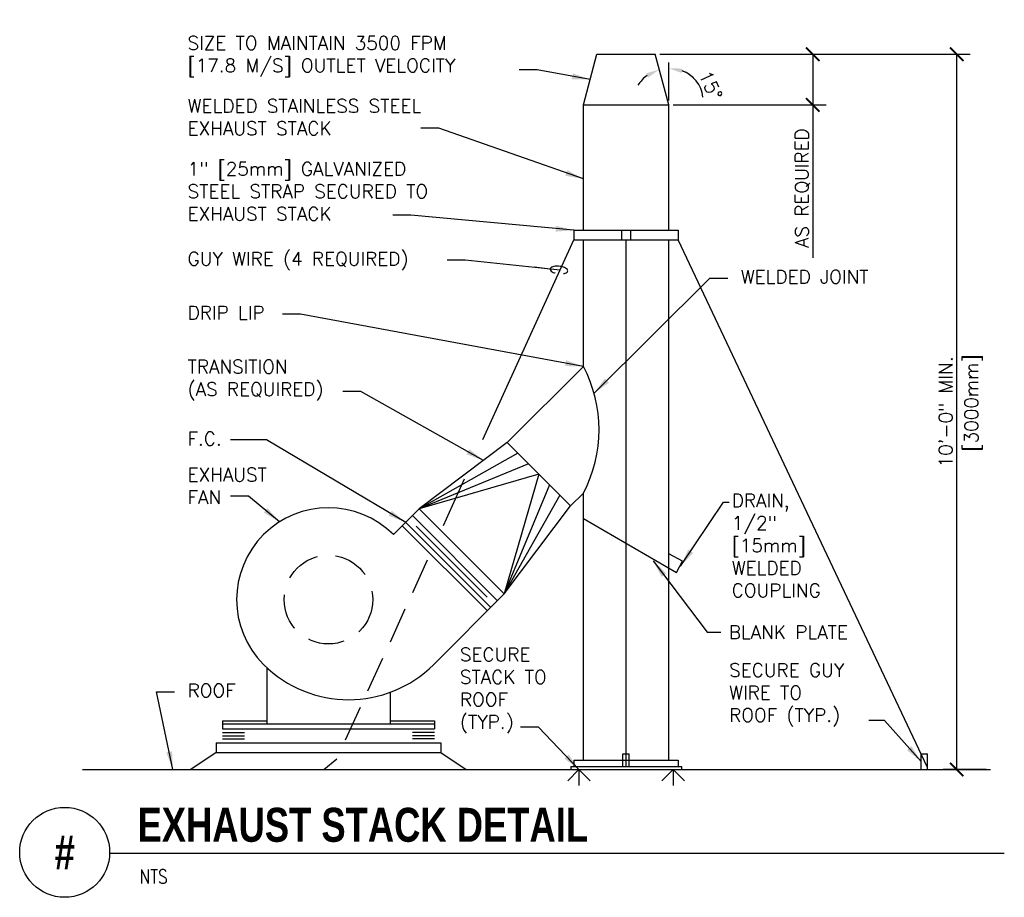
# Model space of a CAD drawing. Header units: inches. Extents: x 0.34 to 7.18, y 0.19 to 6.29.
import ezdxf
from ezdxf.enums import TextEntityAlignment as Align

# ---------------------------------------------------------------- set-up
doc = ezdxf.new("R2010")
doc.units = ezdxf.units.IN
doc.header["$MEASUREMENT"] = 0
doc.header["$PDSIZE"] = -1
doc.linetypes.add('DASHED', pattern=[0.75, 0.5, -0.25])
doc.linetypes.add('HIDDEN', pattern=[0.375, 0.25, -0.125])
doc.layers.get('Defpoints').update_dxf_attribs({"color": 2})
for name, color, linetype in [('M-DETL-DIMS', 2, 'Continuous'), ('M-DETL-HEVY', 5, 'Continuous'), ('M-DETL-MEDM', 4, 'Continuous'), ('M-DETL-TEXT', 2, 'Continuous')]:
    doc.layers.add(name, color=color, linetype=linetype)
doc.styles.add('BOLD', font='bold.shx', dxfattribs={"width": 0.9})
doc.styles.add('Romans', font='romans.shx')
doc.dimstyles.new('VA-Dims', dxfattribs={"dimtxt": 0.09375, "dimasz": 0.09375, "dimexe": 0.09375, "dimexo": 0.03125, "dimgap": 0.02, "dimtad": 1, "dimdec": 5, "dimzin": 0, "dimdsep": 46, "dimlunit": 4, "dimtxsty": 'Romans', "dimblk": 'ARCHTICK', "dimcen": 0.09375, "dimclrd": 256, "dimclre": 256, "dimclrt": 256, "dimadec": 0, "dimazin": 0, "dimtfac": 1, "dimtdec": 5, "dimtofl": 0, "dimtmove": 0, "dimatfit": 3, "dimfxl": 1, "dimfrac": 2, "dimtolj": 1, "dimtzin": 0, "dimlwd": -1, "dimlwe": -1, "dimarcsym": 0})
doc.dimstyles.new('VA-Lead', dxfattribs={"dimtxt": 0.09375, "dimasz": 0.125, "dimexe": 0.125, "dimexo": 0.03125, "dimgap": 0.02, "dimtad": 1, "dimdec": 5, "dimzin": 0, "dimdsep": 46, "dimlunit": 4, "dimtxsty": 'Romans', "dimcen": 0.125, "dimclrd": 256, "dimclre": 256, "dimclrt": 256, "dimadec": 0, "dimazin": 0, "dimtfac": 1, "dimtdec": 5, "dimtofl": 0, "dimtmove": 0, "dimatfit": 3, "dimfxl": 1, "dimfrac": 2, "dimtolj": 1, "dimtzin": 0, "dimlwd": -1, "dimlwe": -1, "dimarcsym": 0})
doc.dimstyles.new('VA-Loop', dxfattribs={"dimtxt": 0.09375, "dimasz": 0.18, "dimexe": 0.125, "dimexo": 0.0625, "dimgap": 0.09, "dimtad": 0, "dimtih": 1, "dimtoh": 1, "dimdec": 4, "dimzin": 0, "dimdsep": 46, "dimtxsty": 'Romans', "dimcen": 0.09, "dimclrd": 256, "dimclre": 256, "dimclrt": 256, "dimadec": 0, "dimazin": 0, "dimtfac": 1, "dimtdec": 4, "dimtofl": 0, "dimtmove": 0, "dimatfit": 3, "dimldrblk": 'dimloop1', "dimfxl": 1, "dimtolj": 1, "dimtzin": 0, "dimlwd": -1, "dimlwe": -1, "dimarcsym": 0})

# ---------------------------------------------------------------- blocks, each defined once
blk = doc.blocks.new('_ArchTick')
at = {"color": 0, "linetype": 'ByBlock', "const_width": 0.15}
blk.add_lwpolyline([(-0.5, -0.5), (0.5, 0.5)], dxfattribs=at)
blk = doc.blocks.new('*D4')
at = {"layer": 'Defpoints', "color": 0}
for p in [(4.7539, 6.0465), (6.8482, 1.0755), (7.0845, 1.0755)]:
    blk.add_point(p, dxfattribs=at)
at = {"layer": 'M-DETL-DIMS'}
for p, q in [((4.7851, 6.0465), (6.9419, 6.0465)), ((6.8482, 6.0465), (6.8482, 1.0755)), ((7.0533, 1.0755), (6.7544, 1.0755))]:
    blk.add_line(p, q, dxfattribs=at)
at = {"layer": 'M-DETL-DIMS', "xscale": 0.09375, "yscale": 0.09375, "zscale": 0.09375}
for p, rotation in [((6.8482, 6.0465), 90), ((6.8482, 1.0755), 270)]:
    blk.add_blockref('_ArchTick', p, dxfattribs=dict(at, rotation=rotation))
at = {"layer": 'M-DETL-DIMS', "insert": (6.7724, 3.561), "char_height": 0.09375, "attachment_point": 5, "rotation": 90, "style": 'Romans'}
blk.add_mtext('\\A1;10\'-0" MIN.', dxfattribs=at)
blk = doc.blocks.new('*D5')
at = {"layer": 'Defpoints', "color": 0}
for p in [(4.7539, 6.0465), (4.8482, 5.6945), (5.8482, 5.6945)]:
    blk.add_point(p, dxfattribs=at)
at = {"layer": 'M-DETL-DIMS'}
for p, q in [((4.7851, 6.0465), (5.9419, 6.0465)), ((5.8482, 6.0465), (5.8482, 5.6945)), ((4.8794, 5.6945), (5.9419, 5.6945)), ((5.8482, 5.6945), (5.8482, 4.6322))]:
    blk.add_line(p, q, dxfattribs=at)
at = {"layer": 'M-DETL-DIMS', "xscale": 0.09375, "yscale": 0.09375, "zscale": 0.09375}
for p, rotation in [((5.8482, 6.0465), 90), ((5.8482, 5.6945), 270)]:
    blk.add_blockref('_ArchTick', p, dxfattribs=dict(at, rotation=rotation))
at = {"layer": 'M-DETL-DIMS', "insert": (5.7769, 5.1165), "char_height": 0.09375, "attachment_point": 5, "rotation": 90, "style": 'Romans'}
blk.add_mtext('\\A1;AS REQUIRED', dxfattribs=at)
blk = doc.blocks.new('dimloop1')
blk.add_line((-0.383, 0), (-1, 0))
blk.add_lwpolyline([(0.15, -0.121, 0.038212), (0.207, -0.1, 0.102096), (0.278, -0.047, 0.184921), (0.296, 0, 0.184921), (0.278, 0.047, 0.102096), (0.207, 0.099, 0.060952), (0.115, 0.129, 0.047258), (-0.008, 0.14), (-0.078, 0.14, 0.047258), (-0.202, 0.129, 0.060952), (-0.294, 0.099, 0.102096), (-0.365, 0.047, 0.184921), (-0.383, 0, 0.184921), (-0.365, -0.047, 0.102096), (-0.294, -0.1, 0.060952), (-0.202, -0.129, 0.011023), (-0.173, -0.134, 0.047258)], format="xyb")

msp = doc.modelspace()

# ---------------------------------------------------------------- linework, layer by layer
at = {"layer": 'M-DETL-DIMS'}
msp.add_line((4.848194, 5.725753), (4.848194, 5.989611), dxfattribs=at)
for centre, radius, start, end in [((4.848194, 5.694503), 0.253999, 126.2695234, 147.5390455), ((4.866475, 5.723867), 0.220097, 6.5425022, 70.3924107), ((4.848194, 5.694503), 0.253999, 47.4609559, 68.730478)]:
    msp.add_arc(centre, radius, start, end, dxfattribs=at)
for points in [[(4.691172, 5.913375), (4.704692, 5.885201), (4.782455, 5.939848)], [(4.937451, 5.915845), (4.943218, 5.946558), (4.848194, 5.948503)]]:
    msp.add_solid(points, dxfattribs=at)
at = {"layer": 'M-DETL-HEVY', "linetype": 'Continuous'}
for p, q in [((4.254194, 5.694503), (4.348513, 6.046503)), ((4.348513, 6.046503), (4.753876, 6.046503)), ((4.848194, 5.694503), (4.753876, 6.046503)), ((4.254194, 5.694503), (4.848194, 5.694503)), ((4.254194, 4.822503), (4.254194, 5.694503)), ((4.848194, 4.822503), (4.848194, 5.694503)), ((4.188194, 4.822503), (4.914194, 4.822503)), ((4.188194, 4.822503), (4.188194, 4.756503)), ((4.518194, 4.822503), (4.518194, 4.756503)), ((4.584194, 4.756503), (4.584194, 4.822503)), ((4.914194, 4.822503), (4.914194, 4.756503)), ((4.188194, 4.756503), (4.914194, 4.756503)), ((4.254194, 3.876503), (4.254194, 4.756503)), ((4.551194, 1.097503), (4.551194, 4.756503)), ((4.848194, 1.141503), (4.848194, 4.756503)), ((4.254194, 3.876503), (3.725279, 3.347587)), ((3.725279, 3.347587), (3.112982, 2.886495)), ((3.725279, 3.347587), (4.165279, 2.907587)), ((4.254194, 2.996503), (4.165279, 2.907587)), ((4.254194, 1.141503), (4.254194, 2.996503)), ((2.934084, 2.707597), (3.112982, 2.886495)), ((3.112982, 2.886495), (3.704187, 2.295291)), ((3.704187, 2.295291), (4.165279, 2.907587)), ((2.99631, 2.769823), (3.587514, 2.178618)), ((3.704187, 2.295291), (3.214162, 1.805266)), ((2.031816, 1.805329), (2.031879, 1.805266)), ((2.05395, 1.78399), (2.05395, 1.391923)), ((2.91195, 1.611923), (2.91195, 1.391923)), ((1.74595, 1.413923), (1.74595, 1.358923)), ((1.74595, 1.413923), (2.05395, 1.413923)), ((2.91195, 1.413923), (3.21995, 1.413923)), ((3.21995, 1.413923), (3.21995, 1.358923)), ((1.70195, 1.259923), (3.26395, 1.259923)), ((1.70195, 1.259923), (1.70195, 1.193923)), ((3.26395, 1.259923), (3.26395, 1.193923)), ((1.70195, 1.193923), (1.52595, 1.075503)), ((1.70195, 1.193923), (3.26395, 1.193923)), ((3.26395, 1.193923), (3.43995, 1.075503))]:
    msp.add_line(p, q, dxfattribs=at)
at = {"layer": 'M-DETL-HEVY', "linetype": 'HIDDEN'}
msp.add_circle((2.48295, 2.256463), 0.308, dxfattribs=at)
at = {"layer": 'M-DETL-HEVY', "linetype": 'Continuous'}
for centre, radius, start, end in [((3.420848, 3.436503), 0.942373, 332.1663222, 27.8336778), ((2.48295, 2.256463), 0.638, 45, 225), ((2.623021, 2.396407), 0.836, 225, 315)]:
    msp.add_arc(centre, radius, start, end, dxfattribs=at)
at = {"layer": 'M-DETL-MEDM', "linetype": 'Continuous'}
for p, q in [((3.554997, 3.36988), (4.188194, 4.756503)), ((6.645963, 1.089149), (4.914194, 4.756503)), ((3.798612, 3.274254), (3.112982, 2.886495)), ((3.871945, 3.200921), (3.112982, 2.886495)), ((3.945279, 3.127587), (3.112982, 2.886495)), ((3.945279, 3.127587), (3.704187, 2.295291)), ((4.018612, 3.054254), (3.704187, 2.295291)), ((4.091945, 2.980921), (3.704187, 2.295291)), ((3.066313, 2.839826), (3.657518, 2.248622)), ((3.019644, 2.793157), (3.610849, 2.201953)), ((3.092748, 2.766722), (3.585654, 2.273817)), ((1.74595, 1.391923), (3.21995, 1.391923)), ((1.74595, 1.358923), (3.21995, 1.358923)), ((1.74595, 1.331867), (1.89995, 1.331867)), ((1.74595, 1.309867), (1.89995, 1.309867)), ((3.21995, 1.331867), (3.06595, 1.331867)), ((3.21995, 1.309867), (3.06595, 1.309867)), ((1.74595, 1.287867), (1.89995, 1.287867)), ((3.21995, 1.287867), (3.06595, 1.287867)), ((4.529194, 1.097503), (4.529194, 1.185503)), ((4.529194, 1.185503), (4.573194, 1.185503)), ((4.573194, 1.097503), (4.573194, 1.185503)), ((6.601963, 1.075503), (6.601963, 1.185503)), ((6.601963, 1.185503), (6.645963, 1.185503)), ((6.645963, 1.075503), (6.645963, 1.185503)), ((2.450194, 1.075503), (2.541354, 1.15013)), ((4.166194, 1.097503), (4.936194, 1.097503)), ((4.166194, 1.097503), (4.166194, 1.075503)), ((4.188194, 1.141503), (4.188194, 1.097503)), ((4.188194, 1.141503), (4.914194, 1.141503)), ((4.914194, 1.141503), (4.914194, 1.097503)), ((4.936194, 1.097503), (4.936194, 1.075503)), ((0.774885, 1.075503), (7.084546, 1.075503)), ((4.223941, 1.075503), (4.146159, 0.997721)), ((4.223941, 1.075503), (4.301723, 0.997721)), ((4.223941, 1.075503), (4.223941, 0.965503)), ((4.878448, 1.075503), (4.800666, 0.997721)), ((4.878448, 1.075503), (4.878448, 0.965503)), ((4.878448, 1.075503), (4.95623, 0.997721))]:
    msp.add_line(p, q, dxfattribs=at)
at = {"layer": 'M-DETL-MEDM', "linetype": 'DASHED'}
msp.add_line((3.281635, 2.771253), (3.429341, 3.094711), dxfattribs=at)
at = {"layer": 'M-DETL-MEDM', "linetype": 'Continuous', "lineweight": 30}
for p, q in [((4.254194, 2.819557), (4.902319, 2.445362)), ((4.943743, 2.524245), (4.848194, 2.57337)), ((4.902319, 2.445362), (4.943743, 2.524245))]:
    msp.add_line(p, q, dxfattribs=at)
at = {"layer": 'M-DETL-MEDM', "linetype": 'HIDDEN'}
msp.add_line((2.601448, 1.281728), (3.172344, 2.531919), dxfattribs=at)
at = {"layer": 'M-DETL-TEXT'}
msp.add_line((0.9625, 0.495079), (7.179351, 0.495079), dxfattribs=at)
msp.add_lwpolyline([(4.533344, 6.270636, 0, 0.03125, 0), (4.533344, 6.176886, 0, 0, 0), (4.533344, 5.999397, 0, 0, 0)], format="xyseb", dxfattribs=at)
msp.add_circle((0.65, 0.5), 0.312539, dxfattribs=at)

# ---------------------------------------------------------------- texts
at = {"layer": 'M-DETL-DIMS', "insert": (5.138965, 5.830197), "char_height": 0.09375, "attachment_point": 5, "rotation": 295.0170788, "style": 'Romans'}
msp.add_mtext('\\A1;15°', dxfattribs=at)
at = {"layer": 'M-DETL-TEXT', "width": 0.8}
for s, height, style, p in [('EXHAUST STACK DETAIL', 0.23622047, 'BOLD', (1.156166, 0.573171)), ('NTS', 0.0984252, 'Romans', (1.170072, 0.283361))]:
    msp.add_text(s, height=height, dxfattribs=dict(at, style=style)).set_placement(p)
at = {"layer": 'M-DETL-TEXT', "style": 'BOLD', "width": 0.8}
msp.add_text('#', height=0.23622, dxfattribs=at).set_placement((0.65, 0.5), align=Align.MIDDLE)
at = {"layer": 'M-DETL-TEXT', "char_height": 0.09375, "attachment_point": 1, "style": 'Romans'}
for s, insert, width in [('SIZE TO MAINTAIN 3500 FPM [17.8 M/S] OUTLET VELOCITY', (1.504194, 6.171503), 2.27013681), ('WELDED STAINLESS STEEL EXHAUST STACK', (1.504194, 5.734003), 1.8954702), ('1" [25mm] GALVANIZED STEEL STRAP SECURED TO EXHAUST STACK', (1.504194, 5.296503), 1.81196371), ('GUY WIRE (4 REQUIRED)', (1.504194, 4.671503), 1.922), ('WELDED JOINT', (5.348194, 4.546503), 0.83810414), ('DRIP LIP', (1.504194, 4.296503), 0.61267663), ('TRANSITION (AS REQUIRED)', (1.504194, 3.921503), 1.04043973), ('F.C.', (1.504194, 3.421503), 1.85485417), ('EXHAUST FAN', (1.504194, 3.171503), 0.64300336), ('DRAIN,\\P1/2" [15mm] WELDED COUPLING', (5.285214, 2.991873), 0.82767599), ('BLANK PLATE', (5.264706, 2.076745), 0.96000682), ('SECURE STACK TO ROOF (TYP.)', (3.396584, 1.921503), 0.7217094), ('SECURE GUY WIRE TO ROOF (TYP.)', (5.267339, 1.812987), 0.96000682), ('ROOF', (1.504194, 1.671503), 0.41065902)]:
    msp.add_mtext(s, dxfattribs=dict(at, insert=insert, width=width))
at = {"layer": 'M-DETL-TEXT', "insert": (6.903565, 3.623503), "char_height": 0.09375, "width": 1.8999, "attachment_point": 2, "rotation": 90, "style": 'Romans'}
msp.add_mtext('[3000mm]', dxfattribs=at)

# ---------------------------------------------------------------- dimensions: what is measured, and where the dimension line sits
at = {"layer": 'M-DETL-DIMS'}
for base, p2, text, picture, middle in [((6.848194, 1.075503), (7.084546, 1.075503), '10\'-0" MIN.', '*D4', (6.772391, 3.561003)), ((5.848194, 5.694503), (4.848194, 5.694503), 'AS REQUIRED', '*D5', (5.776855, 5.116467))]:
    dim = msp.add_linear_dim(base=base, p1=(4.753876, 6.046503), p2=p2, angle=90, text=text, dimstyle='VA-Dims', override={"dimpost": '\\X'}, dxfattribs=at)
    dim.commit()
    dim.dimension.update_dxf_attribs({"geometry": picture, "text_midpoint": middle})

# ---------------------------------------------------------------- leaders
at = {"layer": 'M-DETL-TEXT'}
for points, dimstyle in [([(4.301354, 5.870503), (3.933138, 5.937713), (3.808138, 5.937713)], 'VA-Lead'), ([(4.254194, 5.179886), (3.2509, 5.532674), (3.1259, 5.532674)], 'VA-Lead'), ([(4.188194, 4.822503), (3.054796, 4.92683), (2.929796, 4.92683)], 'VA-Lead'), ([(4.092299, 4.546503), (3.432453, 4.615982), (3.307453, 4.615982)], 'VA-Loop'), ([(4.328471, 3.690053), (5.13307, 4.490982), (5.25807, 4.490982)], 'VA-Lead'), ([(4.254194, 3.876503), (2.289314, 4.240982), (2.164314, 4.240982)], 'VA-Lead'), ([(3.560087, 3.223189), (2.707457, 3.70226), (2.582457, 3.70226)], 'VA-Lead'), ([(3.019644, 2.793157), (2.052158, 3.365982), (1.802158, 3.365982)], 'VA-Lead'), ([(2.143243, 2.796503), (1.927158, 2.975238), (1.802158, 2.975238)], 'VA-Lead'), ([(4.930277, 2.48855), (5.228936, 2.933867), (5.267258, 2.933867)], 'VA-Lead'), ([(4.738867, 2.526314), (5.115259, 2.030367), (5.209171, 2.030367)], 'VA-Lead'), ([(1.401604, 1.075503), (1.28907, 1.615982), (1.41407, 1.615982)], 'VA-Lead'), ([(4.223941, 1.075503), (3.943453, 1.3697), (3.818453, 1.3697)], 'VA-Lead'), ([(6.601963, 1.130503), (6.347864, 1.416372), (6.237443, 1.416372)], 'VA-Lead')]:
    msp.add_leader(points, dimstyle=dimstyle, override={"dimtad": 0}, dxfattribs=at)

doc.saveas('drawing.dxf')
